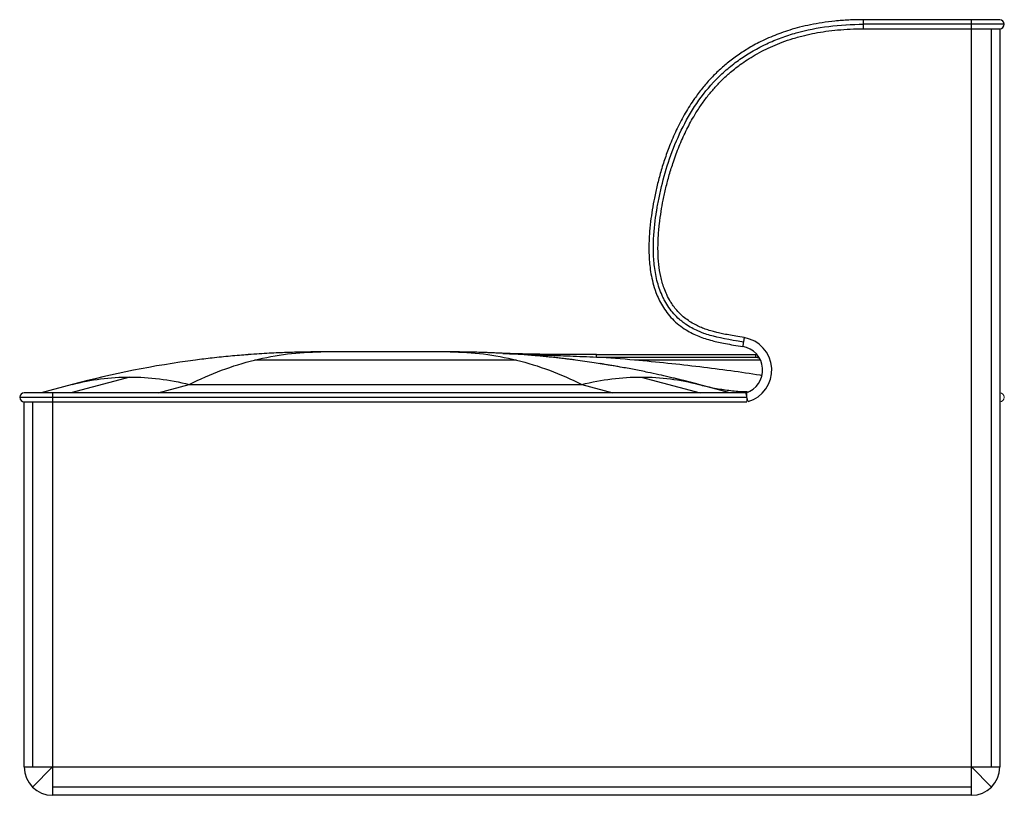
# Paper-space layout '_Bottom' of a CAD drawing. Header units: millimetres. Extents: x -2584 to -1716, y 0 to 684.
import ezdxf

# ---------------------------------------------------------------- set-up
doc = ezdxf.new("R2010")
doc.units = ezdxf.units.MM

psp = doc.layouts.new('_Bottom')

# ---------------------------------------------------------------- linework, layer by layer
at = {"color": 7, "linetype": 'Continuous', "lineweight": 25}
for p, q in [((-1855.24, 679.54), (-1840, 680)), ((-1720, 684), (-1840, 684)), ((-1716, 680), (-1840, 680)), ((-1745, 0), (-1745, 684)), ((-1840, 676), (-1720, 676)), ((-1727.32, 25), (-1727.32, 676)), ((-1720, 676), (-1720, 25)), ((-1946, 399.68), (-1952.41, 400.74)), ((-2204.39, 391), (-2318.61, 391)), ((-2145.92, 383.79), (-2377.08, 383.79)), ((-2093.94, 383.79), (-2103.26, 384.96)), ((-2075.53, 388.6), (-1935, 388.6)), ((-2075.53, 386.47), (-1935, 386.47)), ((-1930.93, 383.79), (-2041.97, 383.79)), ((-1934, 388.6), (-1935, 388.6)), ((-1935, 386.47), (-1935, 388.6)), ((-1935, 386.47), (-1932.68, 386.63)), ((-1935, 386.47), (-1932.2, 385.85)), ((-2486.97, 368.88), (-2539.02, 355)), ((-2036.03, 368.88), (-1983.98, 355)), ((-1985.37, 362.3), (-1999.6, 365.96)), ((-2537.63, 362.3), (-2565, 355)), ((-2461.93, 355), (-2434.56, 362.3)), ((-2434.56, 362.3), (-2088.44, 362.3)), ((-2088.44, 362.3), (-2061.07, 355)), ((-1958, 355), (-1985.37, 362.3)), ((-2584, 351), (-1943, 351)), ((-1943.6, 355), (-2580, 355)), ((-2555, 355), (-2555, 0)), ((-2580, 347), (-1943, 347)), ((-2580, 25), (-2580, 347)), ((-2572.68, 347), (-2572.68, 25)), ((-2580, 25), (-1720, 25)), ((-2555, 25), (-2572.68, 7.32)), ((-1745, 25), (-1727.32, 7.32)), ((-1745, 7.32), (-2555, 7.32)), ((-1745, 0), (-2555, 0))]:
    psp.add_line(p, q, dxfattribs=at)
at = {"color": 142, "linetype": 'Continuous', "lineweight": 18, "true_color": 0x0080c0}
for p, q in [((-1944.12, 354.84), (-1941.88, 347.16)), ((-1943, 355), (-1943, 347))]:
    psp.add_line(p, q, dxfattribs=at)
at = {"color": 7, "linetype": 'Continuous', "lineweight": 25}
for centre, radius, start, end in [((-1720, 680), 4, 270, 90), ((-1950, 375), 29, 286.2602, 80.79418), ((-1950, 375), 21, 287.75279, 80.79418), ((-2580, 351), 4, 90, 270), ((-2555, 25), 25, 180, 270), ((-1745, 25), 25, 270, 0)]:
    psp.add_arc(centre, radius, start, end, dxfattribs=at)
at = {"color": 142, "linetype": 'Continuous', "lineweight": 18, "true_color": 0x0080c0}
psp.add_arc((-1720, 351), 4, 270, 90, dxfattribs=at)
at = {"color": 7, "linetype": 'Continuous', "lineweight": 25}
for points, knots in [([(-1840, 684), (-1844.39, 683.94), (-1852.86, 683.82), (-1865.07, 682.88), (-1876.33, 681.47), (-1886.69, 679.62), (-1896.19, 677.44), (-1904.87, 674.99), (-1912.76, 672.36), (-1920.22, 669.48), (-1927.2, 666.41), (-1933.68, 663.19), (-1939.4, 660.05), (-1944.62, 656.91), (-1949.56, 653.67), (-1954.43, 650.21), (-1960.43, 645.58), (-1967.45, 639.52), (-1975.22, 631.77), (-1982.5, 623.37), (-1989.99, 613.41), (-1997.43, 601.72), (-2004.54, 588.24), (-2010.37, 574.91), (-2015.11, 562.09), (-2018.9, 550.04), (-2022.02, 538.28), (-2024.49, 527.1), (-2026.43, 516.37), (-2027.95, 505.67), (-2028.8, 496.73), (-2029.19, 489.6), (-2029.32, 484.54), (-2029.3, 479.25), (-2029.08, 473.46), (-2028.55, 466.93), (-2027.54, 459.66), (-2025.84, 451.71), (-2023.49, 444.23), (-2020.61, 437.44), (-2017.42, 431.48), (-2013.45, 425.59), (-2008.6, 419.92), (-2002.92, 414.74), (-1996.94, 410.53), (-1991.06, 407.27), (-1985.47, 404.78), (-1979.65, 402.68), (-1973.85, 401.01), (-1967.88, 399.58), (-1961.63, 398.31), (-1954.47, 397.01), (-1949.37, 396.18), (-1946.64, 395.73)], [0, 0, 0, 0, 0.029508, 0.056877, 0.082257, 0.10578, 0.127567, 0.147721, 0.166334, 0.183481, 0.201395, 0.217585, 0.232083, 0.245268, 0.258469, 0.271821, 0.285338, 0.309436, 0.334097, 0.358996, 0.384074, 0.417794, 0.452001, 0.486388, 0.515471, 0.543864, 0.571232, 0.597204, 0.620808, 0.644456, 0.669824, 0.681125, 0.692421, 0.703815, 0.716698, 0.731361, 0.74779, 0.765998, 0.785987, 0.800347, 0.815508, 0.831354, 0.847988, 0.865515, 0.882893, 0.897019, 0.910579, 0.924015, 0.938522, 0.951143, 0.965274, 0.981385, 1, 1, 1, 1]), ([(-1946, 399.68), (-1958.8, 401.75), (-1970.05, 403.85), (-1979.14, 406.77), (-1981.79, 407.72), (-1982.66, 408.05), (-1984.39, 408.73), (-1988.77, 410.55), (-1994.29, 413.48), (-1999.26, 417.14), (-2000.61, 418.22), (-2001.5, 418.97), (-2001.95, 419.35), (-2004.15, 421.29), (-2009.09, 426.23), (-2013.06, 431.94), (-2015.86, 437.07), (-2016.4, 438.12), (-2017.41, 440.24), (-2018.85, 443.45), (-2021.65, 451.16), (-2023.18, 458.06), (-2024.25, 465.04), (-2024.53, 467.37), (-2024.96, 472.05), (-2025.4, 479.09), (-2025.22, 495.33), (-2023.65, 507.96), (-2022.48, 515.38), (-2022.41, 515.81), (-2022.27, 516.66), (-2022.06, 517.95), (-2021.53, 521), (-2020.34, 527.32), (-2017.41, 540.67), (-2011.54, 561.25), (-2004.75, 578.16), (-1996.77, 594.71), (-1992.27, 602.65), (-1982.04, 617.68), (-1976.31, 624.78), (-1969.09, 632.19), (-1968.27, 633), (-1966.63, 634.62), (-1964.13, 637), (-1958.15, 642.34), (-1945.54, 652.09), (-1931.72, 660.03), (-1921.25, 664.65), (-1917.01, 666.42), (-1914.86, 667.26), (-1908.35, 669.66), (-1886.11, 676.85), (-1861.29, 680), (-1840, 680)], [0, 0, 0, 0, 0.0625, 0.078125, 0.078125, 0.085938, 0.085938, 0.09375, 0.125, 0.132813, 0.136719, 0.136719, 0.140625, 0.140625, 0.15625, 0.1875, 0.1875, 0.195313, 0.195313, 0.203125, 0.21875, 0.25, 0.25, 0.265625, 0.265625, 0.28125, 0.3125, 0.375, 0.375, 0.378906, 0.378906, 0.382812, 0.390625, 0.40625, 0.4375, 0.5, 0.5625, 0.5625, 0.625, 0.625, 0.6875, 0.6875, 0.695312, 0.695312, 0.703125, 0.71875, 0.75, 0.8125, 0.828125, 0.828125, 0.84375, 0.84375, 0.875, 1, 1, 1, 1]), ([(-1840, 680), (-1840, 680.52), (-1840, 681.57), (-1840, 682.89), (-1840, 683.82), (-1840, 683.94), (-1840, 684)], [0, 0, 0, 0, 0.250004, 0.500008, 0.750012, 1, 1, 1, 1]), ([(-1840, 676), (-1840, 676), (-1840, 675.9), (-1840, 676.26), (-1840, 677.09), (-1840, 678.43), (-1840, 679.48), (-1840, 680)], [0, 0, 0, 0, 0.0000158, 0.2500119, 0.5000079, 0.750004, 1, 1, 1, 1]), ([(-1945.36, 403.63), (-1947.8, 404.03), (-1952.35, 404.77), (-1958.72, 405.91), (-1964.27, 407), (-1969.13, 408.09), (-1973.83, 409.3), (-1978.43, 410.72), (-1983.05, 412.46), (-1987.65, 414.53), (-1992.28, 417.09), (-1996.86, 420.24), (-2001.04, 423.79), (-2004.71, 427.61), (-2007.83, 431.55), (-2010.85, 436.12), (-2013.6, 441.3), (-2015.92, 446.95), (-2017.63, 452.32), (-2019.37, 459.31), (-2020.76, 468.28), (-2021.44, 479.79), (-2021.18, 491.75), (-2020.15, 503.62), (-2018.62, 514.62), (-2016.71, 525.21), (-2014.34, 535.98), (-2011.36, 547.26), (-2007.56, 559.49), (-2002.77, 572.42), (-1996.86, 585.72), (-1990.64, 597.36), (-1984.44, 607.22), (-1978.58, 615.38), (-1972.46, 622.84), (-1966.98, 628.71), (-1962.3, 633.25), (-1958.31, 636.84), (-1953.82, 640.6), (-1948.58, 644.6), (-1942.52, 648.79), (-1935.58, 653.07), (-1928.07, 657.12), (-1920.03, 660.89), (-1911.5, 664.34), (-1902.08, 667.52), (-1892.48, 670.14), (-1882.8, 672.23), (-1873.12, 673.84), (-1862.73, 675.05), (-1851.62, 675.85), (-1843.95, 675.95), (-1840, 676)], [0, 0, 0, 0, 0.017531, 0.032723, 0.045976, 0.057652, 0.068092, 0.080418, 0.091807, 0.103138, 0.116179, 0.129336, 0.142511, 0.155042, 0.166882, 0.178122, 0.193951, 0.208396, 0.221405, 0.233934, 0.259529, 0.285715, 0.315661, 0.34443, 0.370212, 0.394522, 0.420747, 0.448497, 0.477304, 0.51165, 0.546314, 0.580549, 0.605273, 0.628989, 0.651786, 0.673746, 0.685909, 0.69808, 0.711872, 0.72747, 0.744886, 0.764148, 0.785307, 0.805434, 0.827143, 0.850606, 0.875969, 0.897737, 0.920917, 0.945612, 0.971933, 1, 1, 1, 1]), ([(-1946, 399.68), (-1946.08, 399.16), (-1946.17, 398.64), (-1946.32, 397.69), (-1946.39, 397.25), (-1946.51, 396.52), (-1946.56, 396.23), (-1946.62, 395.83), (-1946.64, 395.73), (-1946.64, 395.73)], [0, 0, 0, 0, 0.25, 0.25, 0.5, 0.5, 0.75, 0.75, 1, 1, 1, 1]), ([(-1945.36, 403.63), (-1945.36, 403.63), (-1945.38, 403.52), (-1945.44, 403.13), (-1945.49, 402.84), (-1945.61, 402.1), (-1945.68, 401.67), (-1945.83, 400.71), (-1945.92, 400.19), (-1946, 399.68)], [0, 0, 0, 0, 0.25, 0.25, 0.5, 0.5, 0.75, 0.75, 1, 1, 1, 1]), ([(-2318.61, 391), (-2320.56, 391), (-2324.45, 390.99), (-2330.6, 390.92), (-2336.84, 390.81), (-2343.52, 390.64), (-2350.59, 390.41), (-2358.12, 390.09), (-2366.3, 389.67), (-2375.26, 389.13), (-2381.62, 388.66), (-2384.92, 388.41)], [0, 0, 0, 0, 0.091206, 0.182223, 0.277743, 0.380097, 0.489284, 0.603656, 0.726342, 0.858116, 1, 1, 1, 1]), ([(-2095.32, 383.97), (-2096.49, 384.12), (-2098.82, 384.42), (-2102.86, 384.91), (-2107.2, 385.43), (-2112.18, 385.99), (-2117.26, 386.52), (-2122.54, 387.05), (-2128.26, 387.59), (-2134.5, 388.13), (-2141.13, 388.65), (-2147.66, 389.11), (-2153.27, 389.46), (-2157.73, 389.71), (-2161.18, 389.9), (-2164.12, 390.04), (-2166.98, 390.17), (-2170.15, 390.31), (-2173.78, 390.45), (-2178.48, 390.61), (-2184.23, 390.77), (-2191, 390.9), (-2197.94, 390.99), (-2202.26, 391), (-2204.39, 391)], [0, 0, 0, 0, 0.028713, 0.057093, 0.102488, 0.148743, 0.195502, 0.243279, 0.295348, 0.351152, 0.411443, 0.47298, 0.526466, 0.564474, 0.596742, 0.623346, 0.649215, 0.679226, 0.71338, 0.75167, 0.811049, 0.874648, 0.938014, 1, 1, 1, 1]), ([(-2382.48, 388.59), (-2387.74, 388.16), (-2398.32, 387.32), (-2413.85, 385.7), (-2424.1, 384.42), (-2429.06, 383.79)], [0, 0, 0, 0, 0.338194, 0.680467, 1, 1, 1, 1]), ([(-2075.53, 388.6), (-2077.95, 388.6), (-2083.03, 388.6), (-2090.95, 388.62), (-2099.17, 388.66), (-2107.17, 388.71), (-2114.44, 388.77), (-2121.88, 388.85), (-2129.81, 388.96), (-2136.42, 389.08), (-2140.8, 389.18), (-2142.92, 389.23), (-2145.01, 389.28), (-2147.37, 389.35), (-2150.11, 389.43), (-2152.71, 389.51), (-2154.94, 389.6), (-2156.68, 389.67), (-2157.63, 389.71), (-2158.12, 389.74)], [0, 0, 0, 0, 0.083715, 0.175416, 0.274228, 0.368124, 0.452395, 0.527254, 0.629728, 0.734571, 0.760367, 0.78559, 0.810229, 0.835484, 0.870639, 0.916531, 0.942868, 0.971016, 1, 1, 1, 1]), ([(-2158, 389.73), (-2157.2, 389.69), (-2156.2, 389.64), (-2153.91, 389.53), (-2152.64, 389.48), (-2149.91, 389.36), (-2148.46, 389.3), (-2145.44, 389.18), (-2143.86, 389.12), (-2140.62, 389), (-2138.96, 388.94), (-2135.57, 388.81), (-2133.85, 388.75), (-2128.6, 388.55), (-2125, 388.42), (-2117.69, 388.15), (-2113.97, 388.02), (-2106.45, 387.73), (-2102.65, 387.59), (-2094.99, 387.29), (-2091.13, 387.13), (-2083.36, 386.81), (-2079.46, 386.64), (-2075.53, 386.47)], [0, 0, 0, 0, 0.0625, 0.0625, 0.125, 0.125, 0.1875, 0.1875, 0.25, 0.25, 0.3125, 0.3125, 0.375, 0.375, 0.5, 0.5, 0.625, 0.625, 0.75, 0.75, 0.875, 0.875, 1, 1, 1, 1]), ([(-2063.22, 379.18), (-2067.99, 379.97), (-2078.22, 381.66), (-2088.47, 383.05), (-2093.94, 383.79)], [0, 0, 0, 0, 0.466675, 1, 1, 1, 1]), ([(-1929.61, 370.2), (-1930.13, 370.28), (-1939.32, 371.75), (-1957.57, 374.31), (-1984.73, 377.85), (-2012.98, 381.07), (-2032.19, 382.88), (-2041.97, 383.79)], [0, 0, 0, 0, 0.01382, 0.246254, 0.488095, 0.739343, 1, 1, 1, 1]), ([(-1987.05, 362.74), (-1988.63, 363.16), (-1991.48, 363.91), (-1995.2, 364.86), (-1998.03, 365.57), (-2000.27, 366.12), (-2003.16, 366.84), (-2006.93, 367.75), (-2012.99, 369.18), (-2020.83, 370.96), (-2031.02, 373.15), (-2042.23, 375.42), (-2051.82, 377.2), (-2058.77, 378.43), (-2062.89, 379.13), (-2066.33, 379.7), (-2068.87, 380.12), (-2070.63, 380.4), (-2071.96, 380.62), (-2072.46, 380.7), (-2072.7, 380.74)], [0, 0, 0, 0, 0.0507098, 0.0908663, 0.1207967, 0.1450538, 0.1701082, 0.2218527, 0.2768966, 0.3819416, 0.4953365, 0.6317601, 0.7701731, 0.8166452, 0.8632082, 0.9054502, 0.9329135, 0.9573469, 0.9794276, 1, 1, 1, 1]), ([(-1985.37, 362.3), (-1981.25, 361.28), (-1973.01, 359.25), (-1960.39, 357.27), (-1949.84, 356.13), (-1943.45, 355.98), (-1941.36, 355.93)], [0, 0, 0, 0, 0.286967, 0.573934, 0.860901, 1, 1, 1, 1])]:
    psp.add_open_spline(points, degree=3, knots=knots, dxfattribs=at)
for points in [[(-2377.08, 383.79), (-2357.7, 388.59), (-2338.16, 391), (-2318.61, 391)], [(-2204.39, 391), (-2184.84, 391), (-2165.3, 388.59), (-2145.92, 383.79)], [(-2429.06, 383.79), (-2465.66, 379), (-2501.95, 371.81), (-2537.63, 362.3)], [(-2434.56, 362.3), (-2415.68, 371.81), (-2396.46, 379), (-2377.08, 383.79)], [(-2145.92, 383.79), (-2126.54, 379), (-2107.32, 371.81), (-2088.44, 362.3)], [(-2075.53, 386.47), (-2075.53, 387.89), (-2075.53, 388.6), (-2075.53, 388.6)], [(-2041.97, 383.79), (-2053.14, 384.79), (-2064.33, 385.68), (-2075.53, 386.47)], [(-2537.63, 362.3), (-2521.22, 366.67), (-2504.24, 368.88), (-2486.97, 368.88)], [(-2486.97, 368.88), (-2469.7, 368.88), (-2452.13, 366.67), (-2434.56, 362.3)], [(-2088.44, 362.3), (-2070.87, 366.67), (-2053.3, 368.88), (-2036.03, 368.88)], [(-2036.03, 368.88), (-2018.76, 368.88), (-2001.78, 366.67), (-1985.37, 362.3)]]:
    psp.add_open_spline(points, degree=3, dxfattribs=at)

doc.saveas('drawing.dxf')
